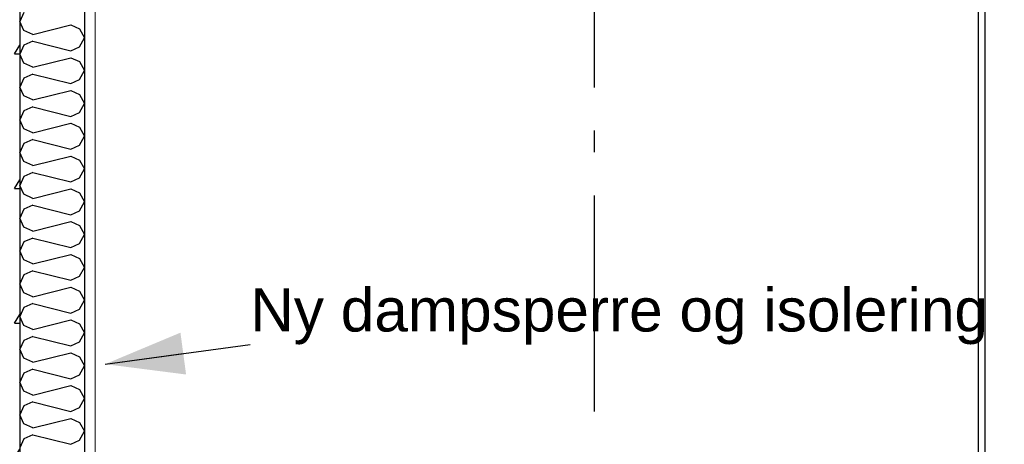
# Model space of a CAD drawing. Header units: millimetres. Extents: x -82116 to -58044, y -2070 to 12890.
# Tile 6 of 65: x -76398 to -74119, y 4864 to 5847. Entities that reach past the tile are written whole.
import ezdxf
from ezdxf.enums import TextEntityAlignment as Align

# ---------------------------------------------------------------- set-up
doc = ezdxf.new("R2010")
doc.units = ezdxf.units.MM
doc.header["$LTSCALE"] = 0.5
doc.header["$MEASUREMENT"] = 0
doc.linetypes.add('Akselinje', pattern=[1500, 1000, -200, 100, -200])
doc.linetypes.add('PLINE', pattern=[0])
for name, color, linetype in [('232- Ikke-bærende yttervegger (Skravur)(Nye konstruksjoner)', 7, 'Continuous'), ('24-- Innervegger(Nye konstruksjoner)', 7, 'Continuous'), ('2411 Bærende innervegger betong', 7, 'Continuous'), ('2411 Bærende innervegger betong (Skravur)', 7, 'Continuous'), ('242- Ikke-bærende innervegger', 7, 'Continuous'), ('242- Ikke-bærende innervegger (Skravur)', 7, 'Continuous'), ('244- Vinduer_ dører_ foldevegger(Nye konstruksjoner)', 7, 'Continuous'), ('82-- Modullinjer', 7, 'Continuous'), ('832- Tekst bygning(Nye konstruksjoner)', 7, 'Continuous')]:
    doc.layers.add(name, color=color, linetype=linetype)
doc.layers.add('236- Innvendig kledning og overflate(Nye konstruksjoner)', color=7, linetype='Continuous', lineweight=0)
doc.styles.add('GENERATED_STYLE_1', font='arial.ttf')
doc.styles.add('GENERATED_STYLE_3', font='arial.ttf')
doc.dimstyles.new('GENERATED_STYLE__2', dxfattribs={"dimtxt": 0.18, "dimasz": 182.4, "dimexe": 0.18, "dimexo": 0.0625, "dimgap": 0, "dimtad": 0, "dimtih": 1, "dimtoh": 1, "dimdec": 4, "dimzin": 0, "dimdsep": 46, "dimcen": 0.09, "dimadec": 0, "dimazin": 0, "dimtfac": 1, "dimtdec": 4, "dimtmove": 0, "dimatfit": 3, "dimldrblk": 'ARROWHEAD_5', "dimfxl": 1, "dimtolj": 1, "dimtzin": 0, "dimarcsym": 0})
pattern_1 = [(270, (0, 0), (86.60254, 0), [0, -50]), (270, (43.3, -25), (86.60254, 0), [0, -50])]

# ---------------------------------------------------------------- blocks, each defined once
blk = doc.blocks.new('*X3')
at = {"layer": '242- Ikke-bærende innervegger (Skravur)', "linetype": 'PLINE'}
for p, q in [((-76388.4, 5863.4), (-76398.2, 5842.7)), ((-76388.4, 5822), (-76398.2, 5842.7)), ((-76368, 5812.7), (-76388.4, 5822)), ((-76368, 5812.7), (-76280, 5834.7)), ((-76280, 5834.7), (-76259.7, 5825.5)), ((-76259.7, 5825.5), (-76248.2, 5804.7)), ((-76368, 5796.8), (-76388.4, 5787.5)), ((-76368, 5796.8), (-76280, 5774.8)), ((-76259.7, 5784), (-76248.2, 5804.7)), ((-76388.4, 5787.5), (-76398.2, 5766.8)), ((-76280, 5774.8), (-76259.7, 5784)), ((-76388.4, 5746.1), (-76398.2, 5766.8)), ((-76368, 5736.8), (-76388.4, 5746.1)), ((-76368, 5736.8), (-76280, 5758.8)), ((-76280, 5758.8), (-76259.7, 5749.6)), ((-76259.7, 5749.6), (-76248.2, 5728.9)), ((-76259.7, 5708.1), (-76248.2, 5728.9)), ((-76388.4, 5711.6), (-76398.2, 5690.9)), ((-76368, 5720.9), (-76388.4, 5711.6)), ((-76368, 5720.9), (-76280, 5698.9)), ((-76280, 5698.9), (-76259.7, 5708.1)), ((-76388.4, 5670.2), (-76398.2, 5690.9)), ((-76368, 5661), (-76280, 5683)), ((-76280, 5683), (-76259.7, 5673.7)), ((-76368, 5661), (-76388.4, 5670.2)), ((-76259.7, 5673.7), (-76248.2, 5653)), ((-76388.4, 5635.8), (-76398.2, 5615)), ((-76368, 5645), (-76388.4, 5635.8)), ((-76368, 5645), (-76280, 5623)), ((-76280, 5623), (-76259.7, 5632.3)), ((-76259.7, 5632.3), (-76248.2, 5653)), ((-76388.4, 5594.3), (-76398.2, 5615)), ((-76368, 5585.1), (-76388.4, 5594.3)), ((-76368, 5585.1), (-76280, 5607.1)), ((-76280, 5607.1), (-76259.7, 5597.8)), ((-76259.7, 5597.8), (-76248.2, 5577.1)), ((-76368, 5569.1), (-76388.4, 5559.9)), ((-76368, 5569.1), (-76280, 5547.1)), ((-76259.7, 5556.4), (-76248.2, 5577.1)), ((-76388.4, 5559.9), (-76398.2, 5539.2)), ((-76280, 5547.1), (-76259.7, 5556.4)), ((-76388.4, 5518.4), (-76398.2, 5539.2)), ((-76368, 5509.2), (-76388.4, 5518.4)), ((-76368, 5509.2), (-76280, 5531.2)), ((-76280, 5531.2), (-76259.7, 5521.9)), ((-76259.7, 5521.9), (-76248.2, 5501.2)), ((-76259.7, 5480.5), (-76248.2, 5501.2)), ((-76388.4, 5484), (-76398.2, 5463.3)), ((-76368, 5493.3), (-76388.4, 5484)), ((-76368, 5493.3), (-76280, 5471.3)), ((-76280, 5471.3), (-76259.7, 5480.5)), ((-76388.4, 5442.6), (-76398.2, 5463.3)), ((-76368, 5433.3), (-76280, 5455.3)), ((-76280, 5455.3), (-76259.7, 5446.1)), ((-76368, 5433.3), (-76388.4, 5442.6)), ((-76259.7, 5446.1), (-76248.2, 5425.3)), ((-76388.4, 5408.1), (-76398.2, 5387.4)), ((-76368, 5417.4), (-76388.4, 5408.1)), ((-76368, 5417.4), (-76280, 5395.4)), ((-76280, 5395.4), (-76259.7, 5404.6)), ((-76259.7, 5404.6), (-76248.2, 5425.3)), ((-76388.4, 5366.7), (-76398.2, 5387.4)), ((-76368, 5357.4), (-76388.4, 5366.7)), ((-76368, 5357.4), (-76280, 5379.4)), ((-76280, 5379.4), (-76259.7, 5370.2)), ((-76259.7, 5370.2), (-76248.2, 5349.5)), ((-76368, 5341.5), (-76388.4, 5332.3)), ((-76368, 5341.5), (-76280, 5319.5)), ((-76259.7, 5328.7), (-76248.2, 5349.5)), ((-76388.4, 5332.3), (-76398.2, 5311.5)), ((-76388.4, 5290.8), (-76398.2, 5311.5)), ((-76280, 5319.5), (-76259.7, 5328.7)), ((-76368, 5281.6), (-76388.4, 5290.8)), ((-76368, 5281.6), (-76280, 5303.6)), ((-76280, 5303.6), (-76259.7, 5294.3)), ((-76259.7, 5294.3), (-76248.2, 5273.6)), ((-76259.7, 5252.9), (-76248.2, 5273.6)), ((-76388.4, 5256.4), (-76398.2, 5235.6)), ((-76368, 5265.6), (-76388.4, 5256.4)), ((-76368, 5265.6), (-76280, 5243.6)), ((-76280, 5243.6), (-76259.7, 5252.9)), ((-76388.4, 5214.9), (-76398.2, 5235.6)), ((-76368, 5205.7), (-76280, 5227.7)), ((-76280, 5227.7), (-76259.7, 5218.4)), ((-76368, 5205.7), (-76388.4, 5214.9)), ((-76259.7, 5218.4), (-76248.2, 5197.7)), ((-76259.7, 5177), (-76248.2, 5197.7)), ((-76388.4, 5180.5), (-76398.2, 5159.8)), ((-76368, 5189.7), (-76388.4, 5180.5)), ((-76368, 5189.7), (-76280, 5167.7)), ((-76280, 5167.7), (-76259.7, 5177)), ((-76388.4, 5139), (-76398.2, 5159.8)), ((-76368, 5129.8), (-76388.4, 5139)), ((-76368, 5129.8), (-76280, 5151.8)), ((-76280, 5151.8), (-76259.7, 5142.6)), ((-76259.7, 5142.6), (-76248.2, 5121.8)), ((-76368, 5113.9), (-76388.4, 5104.6)), ((-76368, 5113.9), (-76280, 5091.9)), ((-76259.7, 5101.1), (-76248.2, 5121.8)), ((-76388.4, 5104.6), (-76398.2, 5083.9)), ((-76388.4, 5063.2), (-76398.2, 5083.9)), ((-76280, 5091.9), (-76259.7, 5101.1)), ((-76368, 5053.9), (-76388.4, 5063.2)), ((-76368, 5053.9), (-76280, 5075.9)), ((-76280, 5075.9), (-76259.7, 5066.7)), ((-76259.7, 5066.7), (-76248.2, 5046)), ((-76368, 5038), (-76388.4, 5028.7)), ((-76368, 5038), (-76280, 5016)), ((-76259.7, 5025.2), (-76248.2, 5046)), ((-76388.4, 5028.7), (-76398.2, 5008)), ((-76280, 5016), (-76259.7, 5025.2)), ((-76388.4, 4987.3), (-76398.2, 5008)), ((-76368, 4978), (-76280, 5000)), ((-76280, 5000), (-76259.7, 4990.8)), ((-76368, 4978), (-76388.4, 4987.3)), ((-76259.7, 4990.8), (-76248.2, 4970.1)), ((-76259.7, 4949.4), (-76248.2, 4970.1)), ((-76388.4, 4952.9), (-76398.2, 4932.1)), ((-76368, 4962.1), (-76388.4, 4952.9)), ((-76368, 4962.1), (-76280, 4940.1)), ((-76280, 4940.1), (-76259.7, 4949.4)), ((-76388.4, 4911.4), (-76398.2, 4932.1)), ((-76368, 4902.2), (-76280, 4924.2)), ((-76280, 4924.2), (-76259.7, 4914.9)), ((-76368, 4902.2), (-76388.4, 4911.4)), ((-76259.7, 4914.9), (-76248.2, 4894.2)), ((-76368, 4886.2), (-76388.4, 4877)), ((-76368, 4886.2), (-76280, 4864.2)), ((-76259.7, 4873.5), (-76248.2, 4894.2)), ((-76388.4, 4877), (-76398.2, 4856.3)), ((-76280, 4864.2), (-76259.7, 4873.5))]:
    blk.add_line(p, q, dxfattribs=at)
blk = doc.blocks.new('Standard grid marker[3]', base_point=(-75068.2, 12390))
at = {"layer": '82-- Modullinjer', "linetype": 'Akselinje'}
blk.add_line((-75068.2, 12190), (-75068.2, 1550), dxfattribs=at)
at = {"layer": '82-- Modullinjer', "style": 'GENERATED_STYLE_1'}
for tag, p in [('AC_MarkerText_1_0', (-75068.2, 12727.5)), ('AC_MarkerText_1_1', (-75068.2, 1187.5))]:
    blk.add_attdef(tag, text='', height=175, rotation=360, dxfattribs=at).set_placement(p, align=Align.TOP_CENTER)
blk = doc.blocks.new('ARROWHEAD_5')
at = {"linetype": 'Continuous'}
blk.add_hatch(color=256, dxfattribs=at).paths.add_polyline_path([(-1, 0.2679), (0, 0), (-1, -0.2679)])
blk.add_line((0, 0), (-1, 0), dxfattribs=at)

msp = doc.modelspace()

# ---------------------------------------------------------------- hatches: boundary and pattern name
at = {"layer": '232- Ikke-bærende yttervegger (Skravur)(Nye konstruksjoner)', "linetype": 'Continuous'}
h = msp.add_hatch(dxfattribs=at)
h.set_pattern_fill('Gips', color=256, style=0, pattern_type=2)
h.set_pattern_definition(pattern_1)
h.paths.add_polyline_path([(-76235.7, 6670), (-76235.7, 3820), (-76223.2, 3820), (-76223.2, 6670)])
at = {"layer": '2411 Bærende innervegger betong (Skravur)', "linetype": 'Continuous'}
h = msp.add_hatch(dxfattribs=at)
h.set_pattern_fill('Betong_strukturell', color=256, style=0, pattern_type=2)
h.set_pattern_definition([(0, (0, 0), (0, 311.7692), [30, -150]), (0, (90, 155.9), (0, 311.7692), [30, -150]), (60, (0, 0), (-270, 155.8846), [30, -150]), (60, (180, 0), (-270, 155.8846), [30, -150]), (120, (30, 0), (270, 155.8846), [30, -150]), (120, (210, 0), (270, 155.8846), [30, -150]), (0, (0, 30), (0, 60.000002), [0, -60, 0, -90.000004]), (45, (30, 30), (-42.42641, 42.42641), [0, -45, 0, -75.000003])])
h.paths.add_polyline_path([(-76548.2, 3650), (-76398.2, 3650), (-76398.2, 6620), (-76548.2, 6620)])
at = {"layer": '242- Ikke-bærende innervegger (Skravur)', "linetype": 'Continuous'}
h = msp.add_hatch(dxfattribs=at)
h.set_pattern_fill('Gips', color=256, style=0, pattern_type=2)
h.set_pattern_definition(pattern_1)
h.paths.add_polyline_path([(-76248.2, 3820), (-76235.7, 3820), (-76235.7, 6703.6), (-76248.2, 6703.6)])

# ---------------------------------------------------------------- linework, layer by layer
at = {"layer": '236- Innvendig kledning og overflate(Nye konstruksjoner)', "linetype": 'PLINE'}
msp.add_line((-76223.2, 6542.4), (-76223.2, 3820), dxfattribs=at)
at = {"layer": '24-- Innervegger(Nye konstruksjoner)', "linetype": 'PLINE'}
msp.add_line((-74178.8, 6540), (-74178.8, 3820), dxfattribs=at)
at = {"layer": '2411 Bærende innervegger betong', "linetype": 'PLINE'}
msp.add_line((-76398.2, 6620), (-76398.2, 3820), dxfattribs=at)
at = {"layer": '242- Ikke-bærende innervegger', "linetype": 'PLINE', "flags": 128}
msp.add_lwpolyline([(-76248.2, 6703.6), (-76248.2, 6670), (-76248.2, 3820)], dxfattribs=at)
at = {"layer": '244- Vinduer_ dører_ foldevegger(Nye konstruksjoner)', "linetype": 'PLINE'}
msp.add_line((-74162.8, 3820), (-74162.8, 5930), dxfattribs=at)

# ---------------------------------------------------------------- block references
at = {"layer": '242- Ikke-bærende innervegger'}
msp.add_blockref('*X3', (0, 0), dxfattribs=at)
at = {"layer": '82-- Modullinjer', "linetype": 'PLINE'}
msp.add_blockref('Standard grid marker[3]', (-75068.2, 12390), dxfattribs=at)

# ---------------------------------------------------------------- texts
at = {"layer": '832- Tekst bygning(Nye konstruksjoner)', "linetype": 'Continuous', "insert": (-75864.4, 5095), "char_height": 100, "attachment_point": 7, "style": 'GENERATED_STYLE_3'}
msp.add_mtext('\\A1;{\\pql;\\fArial|b0|i0|c0|p0;\\W1.000000;Ny dampsperre og isolering}', dxfattribs=at)

# ---------------------------------------------------------------- leaders
at = {"layer": '832- Tekst bygning(Nye konstruksjoner)', "linetype": 'PLINE', "annotation_type": 0, "has_hookline": 1, "hookline_direction": 0, "text_width": 1686.7}
msp.add_leader([(-76200.2, 5049.6), (-75864.4, 5095)], dimstyle='GENERATED_STYLE__2', dxfattribs=at)

doc.saveas('drawing.dxf')
